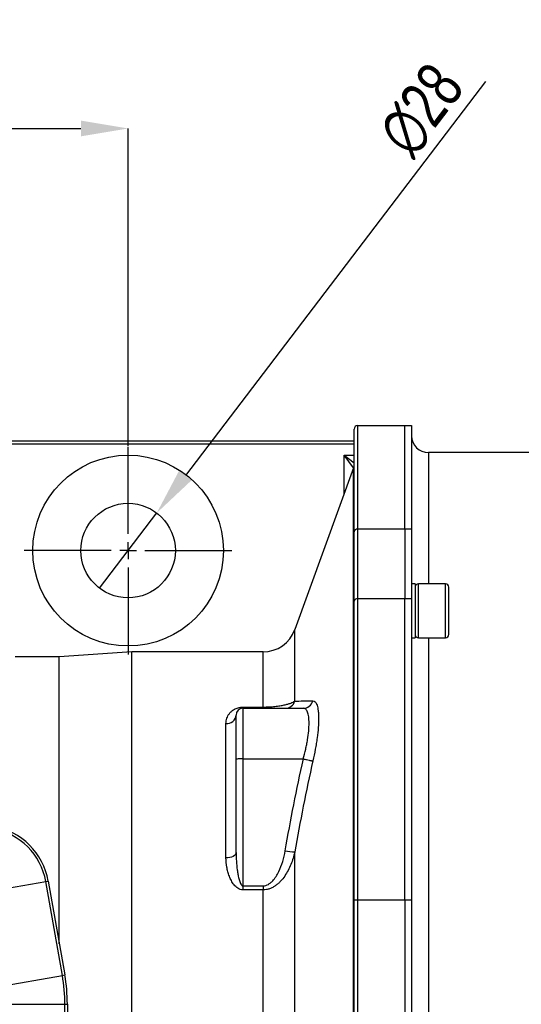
# Model space of a CAD drawing. Header units: millimetres. Extents: x 5 to 589, y 5 to 415.
# Tile 8 of 17: x 455 to 492, y 150 to 223. Entities that reach past the tile are written whole.
import ezdxf

# ---------------------------------------------------------------- set-up
doc = ezdxf.new("R2010")
doc.units = ezdxf.units.MM
doc.header["$PDSIZE"] = -1
for name, color, linetype in [('ASSE', 2, 'Continuous'), ('CONTORNO', 179, 'Continuous'), ('QUOTE', 1, 'Continuous')]:
    doc.layers.add(name, color=color, linetype=linetype)
doc.styles.add('SLDTEXTSTYLE0', font='TXT', dxfattribs={"width": 0.75})
doc.dimstyles.new('SLDDIMSTYLE0', dxfattribs={"dimtxt": 3.5, "dimasz": 3.5, "dimexe": 0, "dimexo": 0.0625, "dimgap": 0.875, "dimtad": 1, "dimdec": 1, "dimlfac": 4, "dimrnd": 1e-09, "dimzin": 12, "dimdsep": 46, "dimtxsty": 'SLDTEXTSTYLE0', "dimsah": 1, "dimcen": 0.09, "dimadec": 0, "dimazin": 3, "dimtfac": 1, "dimtdec": 3, "dimtofl": 0, "dimtmove": 0, "dimatfit": 3, "dimfxl": 1, "dimfrac": 2, "dimtolj": 1, "dimtzin": 12, "dimarcsym": 0})
doc.dimstyles.new('SLDDIMSTYLE1', dxfattribs={"dimtxt": 3.5, "dimasz": 3.5, "dimexe": 0, "dimexo": 0.0625, "dimgap": 0.875, "dimtad": 1, "dimdec": 1, "dimlfac": 4, "dimrnd": 1e-09, "dimzin": 12, "dimdsep": 46, "dimtxsty": 'SLDTEXTSTYLE0', "dimblk1": 'NONE', "dimsah": 1, "dimcen": 0, "dimadec": 0, "dimazin": 3, "dimtfac": 1, "dimtdec": 3, "dimtmove": 0, "dimatfit": 3, "dimldrblk": 'NONE', "dimfxl": 1, "dimfrac": 2, "dimtolj": 1, "dimtzin": 12, "dimarcsym": 0})

# ---------------------------------------------------------------- blocks, each defined once
blk = doc.blocks.new('_D_1')
at = {"layer": 'Defpoints', "color": 0}
for p in [(463.119, 215.042), (413.119, 191.48), (463.119, 191.48)]:
    blk.add_point(p, dxfattribs=at)
at = {"layer": 'QUOTE', "color": 0, "lineweight": -2}
for p, q in [((413.119, 191.542), (413.119, 215.042)), ((416.619, 215.042), (459.619, 215.042)), ((463.119, 191.542), (463.119, 215.042))]:
    blk.add_line(p, q, dxfattribs=at)
at = {"layer": 'QUOTE', "color": 0}
for points in [[(416.619, 215.626), (416.619, 214.459), (413.119, 215.042)], [(459.619, 215.626), (459.619, 214.459), (463.119, 215.042)]]:
    blk.add_solid(points, dxfattribs=at)
at = {"layer": 'QUOTE', "color": 0, "insert": (438.786, 219.417), "char_height": 3.5, "attachment_point": 2, "style": 'SLDTEXTSTYLE0'}
blk.add_mtext('\\A1;200', dxfattribs=at)
blk = doc.blocks.new('_D_2')
at = {"layer": 'Defpoints', "color": 0}
for p in [(465.241, 186.575), (460.997, 181.009)]:
    blk.add_point(p, dxfattribs=at)
at = {"layer": 'QUOTE', "color": 0, "lineweight": -2}
for p, q in [((489.602, 218.521), (467.364, 189.359)), ((460.997, 181.009), (465.241, 186.575))]:
    blk.add_line(p, q, dxfattribs=at)
at = {"layer": 'QUOTE', "color": 0}
blk.add_solid([(466.9, 189.712), (467.827, 189.005), (465.241, 186.575)], dxfattribs=at)
at = {"layer": 'QUOTE', "color": 0, "insert": (481.347, 214.912), "char_height": 3.5, "attachment_point": 1, "rotation": 52.6727, "style": 'SLDTEXTSTYLE0'}
blk.add_mtext('\\A1;∅28', dxfattribs=at)
blk = doc.blocks.new('_NONE')
blk = doc.blocks.new('SW_CENTERMARKSYMBOL_2')
at = {"layer": 'CONTORNO', "color": 0}
for p, q in [((0, 1.25), (0, 7.6875)), ((-1.25, 0), (-7.6875, 0)), ((0, 0), (-0.625, 0)), ((0, 0), (0, 0.625)), ((0, 0), (0, -0.625)), ((0, 0), (0.625, 0)), ((1.25, 0), (7.6875, 0)), ((0, -1.25), (0, -7.6875))]:
    blk.add_line(p, q, dxfattribs=at)

msp = doc.modelspace()

# ---------------------------------------------------------------- linework, layer by layer
at = {"color": 7}
for p, q in [((479.869, 185.189), (479.869, 192.792)), ((480.119, 193.042), (480.119, 185.375)), ((480.119, 193.042), (483.619, 193.042)), ((483.619, 193.042), (484.119, 193.042)), ((483.619, 185.375), (483.619, 193.042)), ((484.119, 193.042), (484.119, 185.375)), ((396.369, 191.917), (479.869, 191.917)), ((479.869, 191.667), (396.369, 191.667)), ((511.869, 191.042), (485.369, 191.042)), ((485.369, 191.042), (485.369, 181.324)), ((479.119, 187.982), (479.119, 190.851)), ((479.822, 189.914), (479.119, 190.851)), ((479.119, 190.851), (479.869, 190.289)), ((479.119, 190.851), (479.869, 190.851)), ((479.824, 189.918), (475.463, 177.937)), ((479.824, 148.889), (479.824, 189.918)), ((479.869, 180.048), (479.869, 185.189)), ((480.119, 185.375), (480.119, 180.234)), ((483.619, 185.375), (480.119, 185.375)), ((484.119, 185.375), (483.619, 185.375)), ((483.619, 185.375), (483.619, 180.234)), ((484.119, 185.375), (484.119, 180.234)), ((484.369, 181.324), (484.119, 181.324)), ((484.369, 181.324), (484.369, 177.324)), ((486.619, 181.324), (484.619, 181.324)), ((484.619, 177.324), (484.619, 181.324)), ((486.619, 177.324), (486.619, 181.324)), ((486.869, 177.574), (486.869, 181.074)), ((480.119, 180.234), (480.119, 157.901)), ((480.119, 180.234), (483.619, 180.234)), ((483.619, 180.234), (484.119, 180.234)), ((483.619, 157.901), (483.619, 180.234)), ((484.119, 180.234), (484.119, 157.901)), ((479.869, 157.901), (479.869, 180.048)), ((475.463, 172.647), (475.463, 177.937)), ((484.119, 177.324), (484.369, 177.324)), ((484.619, 177.324), (486.619, 177.324)), ((485.369, 177.324), (485.369, 110.26)), ((458.023, 175.917), (454.744, 175.917)), ((463.386, 176.292), (458.023, 175.917)), ((458.023, 154.673), (458.023, 175.917)), ((473.114, 176.292), (463.386, 176.292)), ((463.386, 145.372), (463.386, 176.292)), ((473.114, 172.208), (473.114, 176.292)), ((471.619, 172.208), (473.114, 172.208)), ((471.619, 172.208), (471.619, 172.114)), ((471.619, 172.114), (471.619, 168.364)), ((471.619, 172.114), (476.092, 172.114)), ((473.114, 172.208), (473.114, 172.114)), ((471.119, 168.352), (471.119, 171.614)), ((470.369, 161.035), (470.369, 170.987)), ((471.119, 161.433), (471.119, 168.352)), ((471.619, 168.364), (476.092, 168.364)), ((471.619, 168.364), (471.619, 158.971)), ((475.463, 145.585), (475.463, 161.478)), ((454.191, 158.79), (457.021, 159.289)), ((457.021, 159.289), (457.203, 159.321)), ((458.247, 152.337), (457.021, 159.289)), ((457.203, 159.321), (458.429, 152.369)), ((471.619, 158.971), (471.619, 158.667)), ((471.619, 158.971), (473.114, 158.971)), ((473.114, 158.971), (473.114, 158.667)), ((473.114, 158.667), (471.619, 158.667)), ((473.114, 145.372), (473.114, 158.667)), ((479.869, 148.917), (479.869, 157.901)), ((480.119, 157.901), (479.869, 157.901)), ((480.119, 157.901), (480.119, 148.917)), ((483.619, 157.901), (480.119, 157.901)), ((484.119, 157.901), (483.619, 157.901)), ((483.619, 157.901), (483.619, 129.684)), ((484.119, 157.901), (484.119, 129.684)), ((458.247, 152.337), (458.429, 152.369)), ((452.018, 151.239), (458.247, 152.337)), ((452.109, 150.199), (458.434, 150.199)), ((458.434, 137.386), (458.434, 150.199)), ((458.434, 150.199), (458.619, 150.199)), ((458.619, 150.199), (458.619, 137.386))]:
    msp.add_line(p, q, dxfattribs=at)
at = {"color": 7, "flags": 128}
msp.add_lwpolyline([(471.119, 161.433), (471.105, 161.355), (471.062, 161.281), (470.993, 161.212), (470.899, 161.152), (470.786, 161.102), (470.656, 161.065), (470.515, 161.043), (470.369, 161.035)], dxfattribs=at)
at = {"color": 7}
for radius in [7.063, 3.5]:
    msp.add_circle((463.119, 183.792), radius, dxfattribs=at)
for centre, radius, start, end in [((480.119, 192.792), 0.25, 90, 180), ((485.369, 192.292), 1.25, 180, 270), ((479.119, 190.174), 0.75, 340, 0), ((480.091, 185.152), 0.225, 82.89492, 170.43587), ((484.619, 181.074), 0.25, 90, 180), ((486.619, 181.074), 0.25, 0, 90), ((480.091, 180.01), 0.225, 82.89492, 170.43587), ((473.114, 178.792), 2.5, 270, 340), ((484.619, 177.574), 0.25, 180, 270), ((486.619, 177.574), 0.25, 270, 0), ((471.619, 171.614), 0.5, 90, 180), ((474.754, 172.852), 0.738, 270.33772, 343.88415), ((476.085, 172.848), 0.734, 270.51848, 345.83029), ((470.425, 171.681), 0.697, 265.37353, 354.46833), ((452.279, 158.453), 5, 10, 80), ((452.279, 158.453), 4.815, 10, 80), ((475.942, 167.786), 6.325, 259.21197, 265.65517), ((446.119, 150.199), 12.5, 0, 10), ((446.119, 150.199), 12.315, 0, 10)]:
    msp.add_arc(centre, radius, start, end, dxfattribs=at)
for points, knots in [([(470.369, 170.987), (470.369, 171.119), (470.391, 171.248), (470.454, 171.435), (470.481, 171.496), (470.546, 171.617), (470.584, 171.676), (470.675, 171.791), (470.727, 171.846), (470.848, 171.951), (470.915, 172), (471.034, 172.067), (471.077, 172.089), (471.169, 172.128), (471.218, 172.145), (471.324, 172.175), (471.38, 172.187), (471.496, 172.204), (471.558, 172.208), (471.619, 172.208)], [0, 0, 0, 0, 0.25, 0.25, 0.375, 0.375, 0.5, 0.5, 0.625, 0.625, 0.75, 0.75, 0.8125, 0.8125, 0.875, 0.875, 0.9375, 0.9375, 1, 1, 1, 1]), ([(473.114, 172.208), (473.192, 172.208), (473.269, 172.209), (473.422, 172.213), (473.498, 172.216), (473.722, 172.228), (473.862, 172.239), (474.13, 172.266), (474.253, 172.283), (474.424, 172.31), (474.478, 172.319), (474.584, 172.339), (474.635, 172.349), (474.779, 172.381), (474.866, 172.402), (475.024, 172.448), (475.096, 172.471), (475.224, 172.52), (475.282, 172.545), (475.383, 172.596), (475.426, 172.621), (475.463, 172.647)], [0, 0, 0, 0, 0.0625, 0.0625, 0.125, 0.125, 0.25, 0.25, 0.375, 0.375, 0.4375, 0.4375, 0.5, 0.5, 0.625, 0.625, 0.75, 0.75, 0.875, 0.875, 1, 1, 1, 1]), ([(476.092, 168.364), (476.16, 168.606), (476.221, 168.846), (476.301, 169.205), (476.326, 169.324), (476.372, 169.56), (476.392, 169.675), (476.447, 170.015), (476.476, 170.233), (476.514, 170.65), (476.523, 170.842), (476.523, 171.104), (476.521, 171.188), (476.511, 171.346), (476.504, 171.421), (476.475, 171.626), (476.447, 171.741), (476.392, 171.881), (476.371, 171.922), (476.325, 171.993), (476.3, 172.022), (476.22, 172.091), (476.16, 172.114), (476.092, 172.114)], [0, 0, 0, 0, 0.125, 0.125, 0.1875, 0.1875, 0.25, 0.25, 0.375, 0.375, 0.5, 0.5, 0.5625, 0.5625, 0.625, 0.625, 0.75, 0.75, 0.8125, 0.8125, 0.875, 0.875, 1, 1, 1, 1]), ([(476.797, 172.668), (476.865, 172.669), (476.925, 172.642), (477.005, 172.561), (477.03, 172.526), (477.075, 172.443), (477.096, 172.395), (477.152, 172.229), (477.18, 172.093), (477.203, 171.891), (477.208, 171.849), (477.215, 171.761), (477.218, 171.716), (477.225, 171.576), (477.228, 171.477), (477.228, 171.167), (477.219, 170.94), (477.182, 170.447), (477.154, 170.188), (477.1, 169.784), (477.079, 169.647), (477.034, 169.366), (477.009, 169.224), (476.93, 168.796), (476.869, 168.509), (476.801, 168.219)], [0, 0, 0, 0, 0.125, 0.125, 0.1875, 0.1875, 0.25, 0.25, 0.375, 0.375, 0.40625, 0.40625, 0.4375, 0.4375, 0.5, 0.5, 0.625, 0.625, 0.75, 0.75, 0.8125, 0.8125, 0.875, 0.875, 1, 1, 1, 1]), ([(471.619, 168.364), (471.586, 168.364), (471.554, 168.364), (471.49, 168.364), (471.458, 168.364), (471.397, 168.363), (471.369, 168.362), (471.314, 168.362), (471.289, 168.361), (471.219, 168.359), (471.182, 168.358), (471.132, 168.355), (471.119, 168.353), (471.119, 168.352)], [0, 0, 0, 0, 0.125, 0.125, 0.25, 0.25, 0.375, 0.375, 0.5, 0.5, 0.75, 0.75, 1, 1, 1, 1]), ([(476.101, 168.363), (476.18, 168.345), (476.258, 168.328), (476.408, 168.295), (476.478, 168.28), (476.572, 168.261), (476.602, 168.255), (476.656, 168.244), (476.68, 168.239), (476.724, 168.231), (476.744, 168.228), (476.777, 168.222), (476.791, 168.22), (476.801, 168.219)], [0, 0, 0, 0, 0.25, 0.25, 0.5, 0.5, 0.625, 0.625, 0.75, 0.75, 0.875, 0.875, 1, 1, 1, 1]), ([(471.119, 161.433), (471.119, 161.219), (471.126, 161.006), (471.152, 160.579), (471.172, 160.366), (471.214, 160.046), (471.23, 159.939), (471.268, 159.728), (471.29, 159.622), (471.343, 159.413), (471.373, 159.309), (471.435, 159.159), (471.459, 159.109), (471.505, 159.042), (471.522, 159.021), (471.564, 158.985), (471.591, 158.971), (471.619, 158.971)], [0, 0, 0, 0, 0.25, 0.25, 0.5, 0.5, 0.625, 0.625, 0.75, 0.75, 0.875, 0.875, 0.9375, 0.9375, 0.96875, 0.96875, 1, 1, 1, 1]), ([(473.114, 158.971), (473.183, 158.971), (473.252, 158.981), (473.385, 159.019), (473.448, 159.046), (473.568, 159.113), (473.625, 159.153), (473.731, 159.24), (473.781, 159.287), (473.921, 159.436), (474.004, 159.547), (474.153, 159.777), (474.22, 159.898), (474.4, 160.266), (474.495, 160.52), (474.651, 161.038), (474.712, 161.303), (474.758, 161.572)], [0, 0, 0, 0, 0.0625, 0.0625, 0.125, 0.125, 0.1875, 0.1875, 0.25, 0.25, 0.375, 0.375, 0.5, 0.5, 0.75, 0.75, 1, 1, 1, 1]), ([(475.463, 161.478), (475.392, 161.159), (475.296, 160.85), (475.113, 160.403), (475.045, 160.256), (474.894, 159.971), (474.81, 159.831), (474.623, 159.56), (474.521, 159.43), (474.351, 159.25), (474.292, 159.192), (474.169, 159.083), (474.105, 159.032), (473.971, 158.937), (473.901, 158.893), (473.755, 158.815), (473.679, 158.781), (473.524, 158.725), (473.443, 158.704), (473.28, 158.674), (473.197, 158.667), (473.114, 158.667)], [0, 0, 0, 0, 0.25, 0.25, 0.375, 0.375, 0.5, 0.5, 0.625, 0.625, 0.6875, 0.6875, 0.75, 0.75, 0.8125, 0.8125, 0.875, 0.875, 0.9375, 0.9375, 1, 1, 1, 1]), ([(471.619, 158.667), (471.551, 158.667), (471.484, 158.679), (471.357, 158.722), (471.299, 158.752), (471.19, 158.824), (471.14, 158.865), (471.049, 158.952), (471.007, 158.998), (470.89, 159.145), (470.824, 159.248), (470.71, 159.46), (470.66, 159.569), (470.574, 159.792), (470.538, 159.904), (470.476, 160.128), (470.451, 160.241), (470.39, 160.58), (470.369, 160.807), (470.369, 161.035)], [0, 0, 0, 0, 0.0625, 0.0625, 0.125, 0.125, 0.1875, 0.1875, 0.25, 0.25, 0.375, 0.375, 0.5, 0.5, 0.625, 0.625, 0.75, 0.75, 1, 1, 1, 1])]:
    msp.add_open_spline(points, degree=3, knots=knots, dxfattribs=at)
for points in [[(475.463, 172.647), (475.866, 172.654), (476.315, 172.661), (476.797, 172.668)], [(474.758, 161.572), (475.15, 163.847), (475.603, 166.109), (476.101, 168.363)], [(476.801, 168.219), (476.306, 165.982), (475.854, 163.736), (475.463, 161.478)], [(476.101, 168.363), (476.098, 168.364), (476.095, 168.364), (476.092, 168.364)]]:
    msp.add_open_spline(points, degree=3, dxfattribs=at)

# ---------------------------------------------------------------- block references
at = {"layer": 'ASSE'}
msp.add_blockref('SW_CENTERMARKSYMBOL_2', (463.119, 183.792), dxfattribs=at)

# ---------------------------------------------------------------- dimensions: what is measured, and where the dimension line sits
at = {"layer": 'QUOTE'}
dim = msp.add_diameter_dim_2p(p1=(460.997, 181.009), p2=(465.241, 186.575), dimstyle='SLDDIMSTYLE1', dxfattribs=at)
dim.commit()
dim.dimension.update_dxf_attribs({"geometry": '_D_2', "text_midpoint": (486.949, 215.042), "dimtype": 163})
dim = msp.add_linear_dim(base=(463.119, 215.042), p1=(413.119, 191.48), p2=(463.119, 191.48), dimstyle='SLDDIMSTYLE0', dxfattribs=at)
dim.commit()
dim.dimension.update_dxf_attribs({"geometry": '_D_1', "text_midpoint": (438.786, 215.042), "dimtype": 160})

doc.saveas('drawing.dxf')
